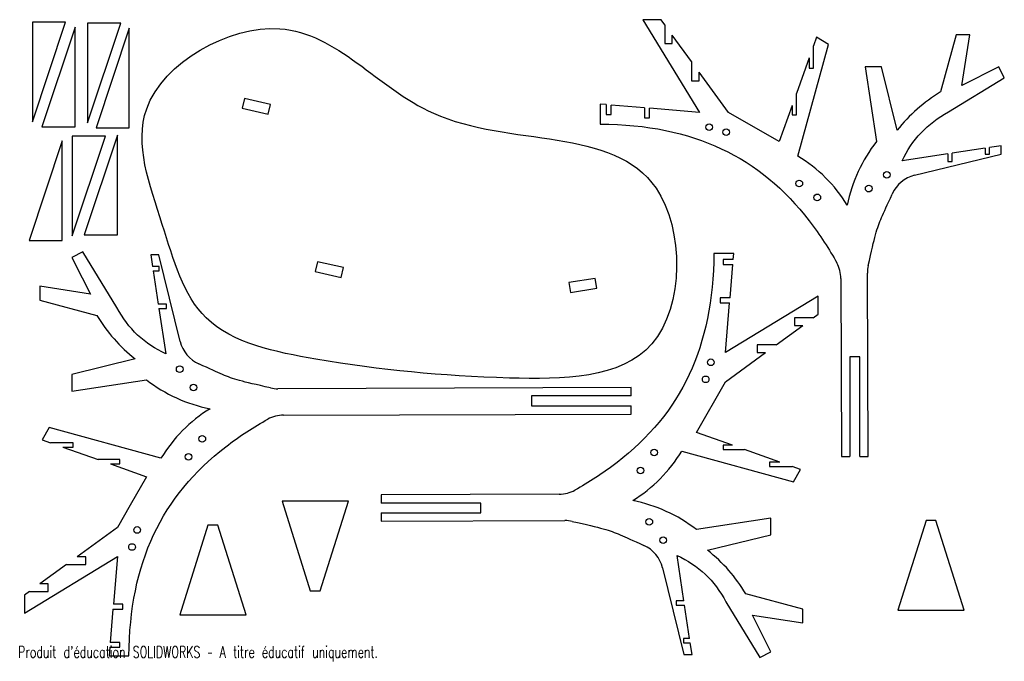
# Model space of a CAD drawing. Header units: millimetres. Extents: x 0 to 297, y 5 to 198.
import ezdxf

# ---------------------------------------------------------------- set-up
doc = ezdxf.new("R2010")
doc.units = ezdxf.units.MM
doc.styles.add('SLDTEXTSTYLE0', font='TXT', dxfattribs={"width": 0.7, "bigfont": 'bigfont'})

msp = doc.modelspace()

# ---------------------------------------------------------------- linework, layer by layer
at = {"color": 7, "linetype": 'Continuous', "lineweight": 25}
for p, q in [((4.31, 197.48), (4.31, 167.48)), ((14.31, 197.48), (4.31, 197.48)), ((4.31, 167.48), (14.31, 197.48)), ((17.17, 196.05), (7.17, 166.05)), ((17.17, 166.05), (17.17, 196.05)), ((20.88, 197.19), (20.88, 167.19)), ((30.88, 197.19), (20.88, 197.19)), ((20.88, 167.19), (30.88, 197.19)), ((33.45, 195.76), (23.45, 165.76)), ((33.45, 165.76), (33.45, 195.76)), ((188.09, 198.27), (205.11, 170.33)), ((193.55, 198.27), (188.09, 198.27)), ((194.65, 196.76), (193.55, 198.27)), ((194.65, 196.76), (194.65, 191.15)), ((196.93, 191.15), (196.93, 193.64)), ((202.73, 185.66), (196.93, 193.64)), ((240.31, 192.97), (239.4, 190.43)), ((244.01, 190.85), (240.31, 192.97)), ((282.36, 193.69), (277.72, 176.51)), ((286.49, 193.69), (282.36, 193.69)), ((284.11, 178.48), (286.49, 193.69)), ((194.65, 191.15), (196.93, 191.15)), ((234.73, 157.22), (244.01, 190.85)), ((239.4, 183.64), (239.4, 190.43)), ((238.1, 186.77), (234.3, 176.1)), ((238.1, 186.77), (238.1, 183.64)), ((202.73, 185.66), (202.73, 179.88)), ((254.96, 184.07), (258.38, 161.62)), ((259.94, 184.07), (254.96, 184.07)), ((264.62, 164.99), (259.94, 184.07)), ((295.21, 184.07), (284.11, 178.48)), ((296.89, 180.74), (295.21, 184.07)), ((205.07, 179.88), (205.07, 182.44)), ((213.88, 170.33), (205.07, 182.44)), ((238.1, 183.64), (239.4, 183.64)), ((202.73, 179.88), (205.07, 179.88)), ((280.09, 170.51), (296.89, 180.74)), ((234.3, 169.64), (234.3, 176.1)), ((68.17, 174.55), (67.5, 171.62)), ((75.97, 172.76), (68.17, 174.55)), ((75.3, 169.84), (75.97, 172.76)), ((175.22, 172.86), (175.22, 166.86)), ((177.06, 172.7), (175.22, 172.86)), ((177.06, 172.7), (177.06, 169.7)), ((178.56, 169.7), (178.56, 172.58)), ((188.56, 171.73), (178.56, 172.58)), ((233, 172.44), (229.15, 161.62)), ((233, 172.44), (233, 169.64)), ((67.5, 171.62), (75.3, 169.84)), ((177.06, 169.7), (178.56, 169.7)), ((188.56, 171.73), (188.56, 168.73)), ((190.06, 168.73), (190.06, 171.61)), ((205.11, 170.33), (190.06, 171.61)), ((229.15, 161.62), (213.88, 170.33)), ((233, 169.64), (234.3, 169.64)), ((7.17, 166.05), (17.17, 166.05)), ((188.56, 168.73), (190.06, 168.73)), ((16.31, 163.2), (16.31, 133.2)), ((26.31, 163.2), (16.31, 163.2)), ((16.31, 133.2), (26.31, 163.2)), ((29.88, 163.49), (19.88, 133.49)), ((23.45, 165.76), (33.45, 165.76)), ((29.88, 133.49), (29.88, 163.49)), ((13.31, 161.77), (3.31, 131.77)), ((13.31, 131.77), (13.31, 161.77)), ((295.96, 160.31), (292.44, 159.77)), ((295.96, 157.82), (295.96, 160.31)), ((279.84, 157.86), (266.16, 155.78)), ((269.89, 151.43), (295.96, 157.82)), ((279.84, 157.86), (279.84, 155.56)), ((291.14, 159.58), (281.14, 158.06)), ((281.14, 155.56), (281.14, 158.06)), ((291.14, 159.58), (291.14, 157.77)), ((291.14, 157.77), (292.44, 157.77)), ((292.44, 157.77), (292.44, 159.77)), ((279.84, 155.56), (281.14, 155.56)), ((19.88, 133.49), (29.88, 133.49)), ((3.31, 131.77), (13.31, 131.77)), ((19.49, 128.4), (16.16, 126.72)), ((29.72, 111.6), (19.49, 128.4)), ((39.92, 127.47), (40.46, 123.95)), ((42.41, 127.47), (39.92, 127.47)), ((48.8, 101.4), (42.41, 127.47)), ((215.44, 127.91), (209.44, 127.91)), ((215.29, 126.08), (215.44, 127.91)), ((90.14, 125.41), (89.47, 122.49)), ((97.94, 123.62), (90.14, 125.41)), ((215.29, 126.08), (212.29, 126.08)), ((212.29, 126.08), (212.29, 124.58)), ((212.29, 124.58), (215.16, 124.58)), ((214.31, 114.58), (215.16, 124.58)), ((42.46, 123.95), (40.46, 123.95)), ((40.65, 122.65), (42.46, 122.65)), ((40.65, 122.65), (42.17, 112.65)), ((42.46, 122.65), (42.46, 123.95)), ((89.47, 122.49), (97.27, 120.7)), ((97.27, 120.7), (97.94, 123.62)), ((255.88, 66.74), (255.66, 122)), ((173.71, 120.4), (165.8, 119.14)), ((165.8, 119.14), (166.27, 116.18)), ((174.17, 117.43), (173.71, 120.4)), ((247.7, 120.32), (247.88, 66.74)), ((6.54, 118), (6.54, 113.87)), ((21.75, 115.63), (6.54, 118)), ((166.27, 116.18), (174.17, 117.43)), ((6.54, 113.87), (23.72, 109.24)), ((44.67, 112.65), (42.17, 112.65)), ((44.67, 111.35), (44.67, 112.65)), ((214.31, 114.58), (211.31, 114.58)), ((211.31, 114.58), (211.31, 113.08)), ((211.31, 113.08), (214.19, 113.08)), ((240.86, 115.05), (212.92, 98.03)), ((212.92, 98.03), (214.19, 113.08)), ((240.86, 109.58), (240.86, 115.05)), ((42.37, 111.35), (44.67, 111.35)), ((42.37, 111.35), (44.45, 97.67)), ((239.34, 108.48), (233.73, 108.48)), ((233.73, 108.48), (233.73, 106.21)), ((239.34, 108.48), (240.86, 109.58)), ((228.24, 100.41), (236.22, 106.21)), ((233.73, 106.21), (236.22, 106.21)), ((212.92, 89.26), (225.03, 98.07)), ((228.24, 100.41), (222.46, 100.41)), ((222.46, 100.41), (222.46, 98.07)), ((222.46, 98.07), (225.03, 98.07)), ((35.24, 96.13), (16.16, 91.45)), ((250.38, 96.74), (250.38, 66.74)), ((253.38, 96.74), (250.38, 96.74)), ((253.38, 66.74), (253.38, 96.74)), ((16.16, 91.45), (16.16, 86.48)), ((16.16, 86.48), (38.61, 89.89)), ((204.2, 73.99), (212.92, 89.26)), ((184.6, 87.56), (78.22, 87.17)), ((184.6, 85.06), (184.6, 87.56)), ((184.6, 85.06), (154.6, 85.06)), ((154.6, 85.06), (154.6, 82.06)), ((154.6, 82.06), (184.6, 82.06)), ((184.6, 79.56), (184.6, 82.06)), ((79.91, 79.22), (184.6, 79.56)), ((9.38, 75.53), (7.26, 71.82)), ((43.01, 66.25), (9.38, 75.53)), ((7.26, 71.82), (9.8, 70.92)), ((215.03, 70.14), (204.2, 73.99)), ((16.59, 70.92), (9.8, 70.92)), ((13.46, 69.62), (16.59, 69.62)), ((13.46, 69.62), (24.13, 65.82)), ((16.59, 69.62), (16.59, 70.92)), ((199.81, 68.41), (233.44, 59.12)), ((215.03, 70.14), (212.22, 70.14)), ((212.22, 70.14), (212.22, 68.84)), ((212.22, 68.84), (218.68, 68.84)), ((229.36, 65.04), (218.68, 68.84)), ((30.59, 65.82), (24.13, 65.82)), ((30.59, 64.52), (30.59, 65.82)), ((247.88, 66.74), (250.38, 66.74)), ((253.38, 66.74), (255.88, 66.74)), ((27.79, 64.52), (30.59, 64.52)), ((27.79, 64.52), (38.61, 60.66)), ((229.36, 65.04), (226.22, 65.04)), ((226.22, 65.04), (226.22, 63.74)), ((226.22, 63.74), (233.01, 63.74)), ((235.55, 62.83), (233.01, 63.74)), ((233.44, 59.12), (235.55, 62.83)), ((162.91, 55.44), (109.33, 55.26)), ((109.33, 55.26), (109.33, 52.76)), ((79.46, 53.28), (87.96, 26.28)), ((99.46, 53.28), (79.46, 53.28)), ((90.96, 26.28), (99.46, 53.28)), ((139.33, 52.76), (109.33, 52.76)), ((139.33, 49.76), (139.33, 52.76)), ((109.33, 49.76), (139.33, 49.76)), ((109.33, 49.76), (109.33, 47.26)), ((109.33, 47.26), (164.58, 47.48)), ((226.65, 48.17), (204.2, 44.76)), ((226.65, 43.2), (226.65, 48.17)), ((273.32, 47.47), (264.82, 20.47)), ((276.32, 47.47), (273.32, 47.47)), ((284.82, 20.47), (276.32, 47.47)), ((29.9, 45.39), (17.79, 36.58)), ((57.14, 46.13), (48.64, 19.13)), ((60.14, 46.13), (57.14, 46.13)), ((68.64, 19.13), (60.14, 46.13)), ((207.57, 38.52), (226.65, 43.2)), ((1.96, 19.61), (29.9, 36.62)), ((20.35, 36.58), (17.79, 36.58)), ((20.35, 34.25), (20.35, 36.58)), ((29.9, 36.62), (28.69, 22.32)), ((200.44, 23.3), (198.36, 36.98)), ((14.57, 34.25), (6.59, 28.44)), ((14.57, 34.25), (20.35, 34.25)), ((194.01, 33.25), (200.4, 7.18)), ((9.08, 28.44), (6.59, 28.44)), ((9.08, 26.17), (9.08, 28.44)), ((3.47, 26.17), (1.96, 25.07)), ((1.96, 25.07), (1.96, 19.61)), ((3.47, 26.17), (9.08, 26.17)), ((87.96, 26.28), (90.96, 26.28)), ((236.28, 20.78), (219.09, 25.42)), ((28.56, 20.82), (27.72, 10.82)), ((28.56, 20.82), (31.56, 20.82)), ((31.56, 22.32), (28.69, 22.32)), ((31.56, 20.82), (31.56, 22.32)), ((200.44, 23.3), (198.14, 23.3)), ((198.14, 23.3), (198.14, 22)), ((198.14, 22), (200.64, 22)), ((202.16, 12), (200.64, 22)), ((213.09, 23.05), (223.32, 6.25)), ((236.28, 16.65), (236.28, 20.78)), ((48.64, 19.13), (68.64, 19.13)), ((221.07, 19.03), (236.28, 16.65)), ((226.65, 7.93), (221.07, 19.03)), ((264.82, 20.47), (284.82, 20.47)), ((202.16, 12), (200.36, 12)), ((200.36, 12), (200.36, 10.7)), ((27.59, 9.32), (27.37, 6.74)), ((27.59, 9.32), (30.59, 9.32)), ((30.59, 10.82), (27.72, 10.82)), ((30.59, 9.32), (30.59, 10.82)), ((200.36, 10.7), (202.36, 10.7)), ((202.89, 7.18), (202.36, 10.7)), ((27.37, 6.74), (33.37, 6.74)), ((200.4, 7.18), (202.89, 7.18)), ((223.32, 6.25), (226.65, 7.93))]:
    msp.add_line(p, q, dxfattribs=at)
at = {"color": 7, "linetype": 'Continuous', "lineweight": 25, "flags": 128}
for points in [[(16.16, 126.72), (19.29, 120.51), (21.75, 115.63)], [(38.61, 60.66), (33.73, 52.11), (29.9, 45.39)]]:
    msp.add_lwpolyline(points, dxfattribs=at)
at = {"color": 7, "linetype": 'Continuous', "lineweight": 25}
for centre in [(208.01, 165.94), (213.13, 164.39), (261.54, 151.59), (235.17, 148.93), (256.06, 147.42), (240.59, 144.78), (208.52, 95.13), (48.64, 93.05), (206.98, 90), (52.81, 87.57), (55.45, 72.11), (191.51, 67.97), (51.3, 66.69), (187.36, 62.55), (190.01, 47.08), (35.84, 44.65), (194.17, 41.6), (34.29, 39.52)]:
    msp.add_circle(centre, 1, dxfattribs=at)
for centre, radius, start, end in [((272.27, 141.72), 10, 103.7764, 155.9904), ((237.8, 120.29), 9.9, 0.1856, 28.7747), ((265.66, 122.04), 10, 167.3438, 180.2271), ((58.51, 103.78), 10, 193.7764, 245.9904), ((78.19, 97.17), 10, 257.3438, 270.2072), ((79.94, 69.31), 9.9, 90.1856, 118.7747), ((162.87, 65.34), 9.9, 270.1856, 298.7747), ((164.62, 37.48), 10, 77.3438, 90.2271), ((184.3, 30.87), 10, 13.7764, 65.9904)]:
    msp.add_arc(centre, radius, start, end, dxfattribs=at)
for points, knots in [([(78.76, 195.54), (63.36, 196.57), (28.89, 177.08), (43.57, 137.94), (52.97, 103.17), (99.28, 93.72), (139.92, 89.76), (200.59, 90.17), (200.36, 170.23), (124.08, 155.34), (96.15, 194.37), (78.76, 195.54)], [0, 0, 0, 0, 0.1109925, 0.1943968, 0.2681918, 0.3518015, 0.4908355, 0.5954678, 0.7067396, 0.8746612, 1, 1, 1, 1]), ([(175.22, 166.86), (203.37, 166.67), (227.63, 154.88), (244.3, 129.03), (246.48, 125.06)], [0.0227693, 0.0227693, 0.0227693, 0.0227693, 0.8277182, 1, 1, 1, 1]), ([(255.9, 124.23), (257.89, 133.08), (258.84, 136.61), (261.62, 142.39), (263.14, 145.79)], [0.0943157, 0.0943157, 0.0943157, 0.0943157, 0.6806027, 0.9836348, 0.9836348, 0.9836348, 0.9836348]), ([(209.44, 127.91), (209.26, 99.76), (197.46, 75.51), (171.62, 58.84), (167.64, 56.66)], [0.0227693, 0.0227693, 0.0227693, 0.0227693, 0.8277182, 1, 1, 1, 1]), ([(76, 87.41), (67.15, 89.4), (63.62, 90.35), (57.84, 93.14), (54.44, 94.65)], [0.0943157, 0.0943157, 0.0943157, 0.0943157, 0.6806027, 0.9836348, 0.9836348, 0.9836348, 0.9836348]), ([(33.37, 6.74), (33.56, 34.89), (45.35, 59.15), (71.2, 75.81), (75.17, 77.99)], [0.0227693, 0.0227693, 0.0227693, 0.0227693, 0.8277182, 1, 1, 1, 1]), ([(166.82, 47.24), (175.66, 45.25), (179.19, 44.3), (184.97, 41.52), (188.37, 40)], [0.0943157, 0.0943157, 0.0943157, 0.0943157, 0.6806027, 0.9836348, 0.9836348, 0.9836348, 0.9836348])]:
    msp.add_open_spline(points, degree=3, knots=knots, dxfattribs=at)
for points in [[(277.72, 176.51), (272.66, 173.48), (268.29, 169.64), (264.62, 164.99)], [(266.16, 155.78), (269.07, 162.15), (273.71, 167.06), (280.09, 170.51)], [(258.38, 161.62), (253.97, 155.92), (251.05, 149.53), (249.63, 142.45)], [(249.63, 142.45), (245.82, 148.54), (240.86, 153.47), (234.73, 157.22)], [(44.45, 97.67), (38.08, 100.58), (33.17, 105.22), (29.72, 111.6)], [(23.72, 109.24), (26.75, 104.17), (30.59, 99.8), (35.24, 96.13)], [(38.61, 89.89), (44.31, 85.48), (50.7, 82.57), (57.78, 81.15)], [(57.78, 81.15), (51.69, 77.34), (46.76, 72.37), (43.01, 66.25)], [(185.04, 53.51), (191.13, 57.31), (196.05, 62.28), (199.81, 68.41)], [(204.2, 44.76), (198.51, 49.17), (192.12, 52.09), (185.04, 53.51)], [(198.36, 36.98), (204.73, 34.07), (209.64, 29.43), (213.09, 23.05)], [(219.09, 25.42), (216.06, 30.48), (212.23, 34.85), (207.57, 38.52)]]:
    msp.add_open_spline(points, degree=3, dxfattribs=at)

# ---------------------------------------------------------------- texts
at = {"color": 7, "linetype": 'Continuous', "insert": (0, 9.65), "char_height": 3.46, "attachment_point": 1, "style": 'SLDTEXTSTYLE0'}
msp.add_mtext("Produit d'éducation SOLIDWORKS – A titre éducatif uniquement.", dxfattribs=at)

doc.saveas('drawing.dxf')
